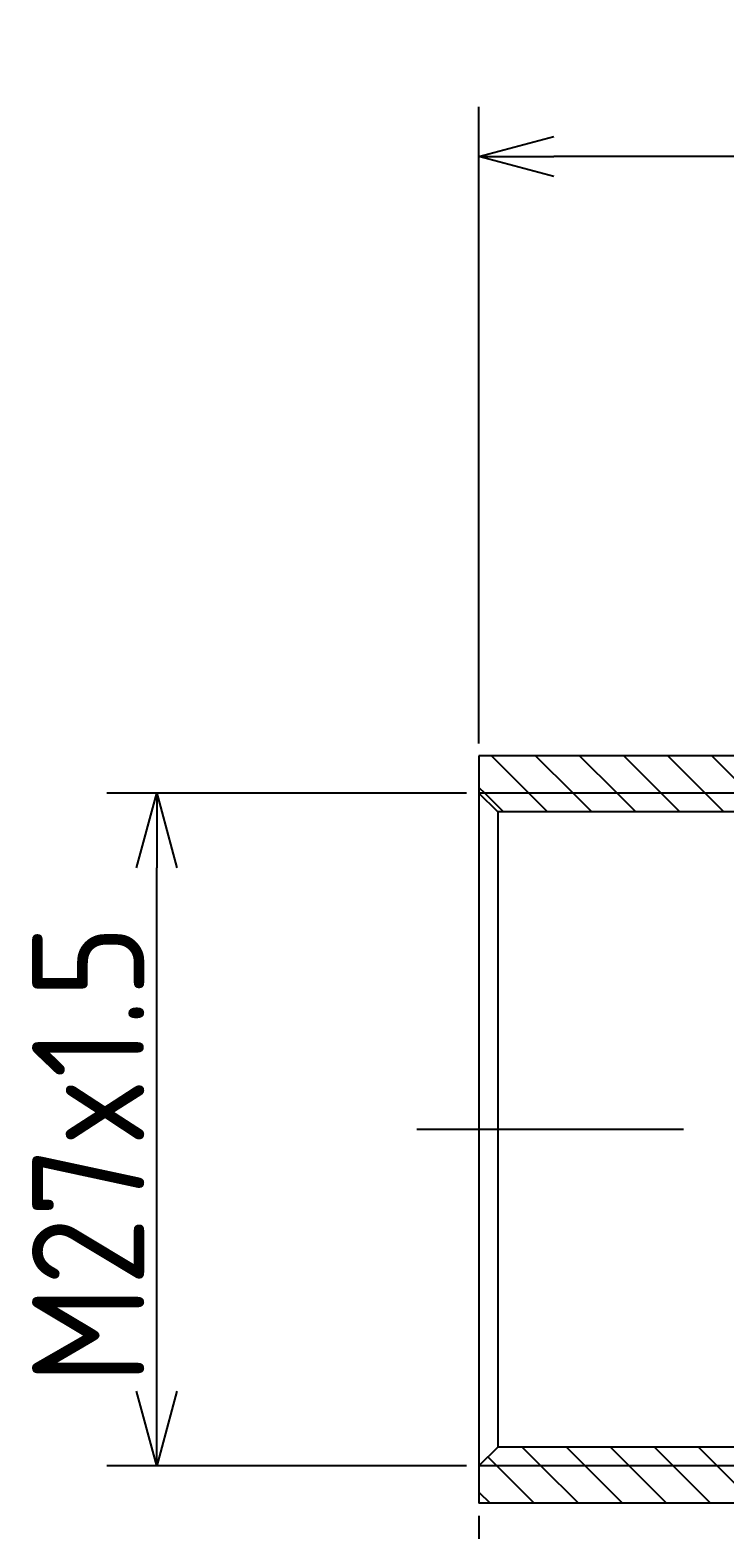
# Model space of a CAD drawing. Extents: x 131 to 300, y 115 to 222.
# Tile 2 of 5: x 131 to 159, y 162 to 222. Entities that reach past the tile are written whole.
import ezdxf

# ---------------------------------------------------------------- set-up
doc = ezdxf.new("R2010")
doc.units = 0
doc.linetypes.add('CENTER', pattern=[50.8, 31.75, -6.35, 6.35, -6.35])
doc.layers.get('0').update_dxf_attribs({"linetype": 'CONTINUOUS'})
doc.layers.get('DEFPOINTS').update_dxf_attribs({"linetype": 'CONTINUOUS'})
doc.layers.add('図形', color=7, linetype='CONTINUOUS')
doc.layers.add('寸法_文字', color=3, linetype='CONTINUOUS')
doc.layers.get('0').off()
doc.styles.add('DIMENSION', font='isocp.shx', dxfattribs={"bigfont": 'bigfont.shx'})
doc.dimstyles.get("Standard").update_dxf_attribs({"dimtxt": 0.18, "dimasz": 0.18, "dimexe": 0.18, "dimexo": 0.0625, "dimgap": 0.09, "dimtad": 0, "dimtih": 1, "dimtoh": 1, "dimzin": 0, "dimcen": 0.09, "dimazin": 3, "dimtfac": 1, "dimtofl": 0, "dimtmove": 0, "dimatfit": 3})

# ---------------------------------------------------------------- blocks, each defined once
blk = doc.blocks.new('_OPEN30')
at = {"color": 0, "linetype": 'BYBLOCK'}
for p, q in [((-1, 0.268), (0, 0)), ((0, 0), (-1, -0.268)), ((0, 0), (-1, 0))]:
    blk.add_line(p, q, dxfattribs=at)
blk = doc.blocks.new('*U209')
at = {"layer": '寸法_文字', "color": 3, "style": 'DIMENSION'}
blk.add_text('56', height=4.5, dxfattribs=at).set_placement((173.909, 217.78))
blk = doc.blocks.new('*D208')
at = {"layer": 'DEFPOINTS', "color": 0, "linetype": 'BYBLOCK'}
for p in [(149.17, 217.28), (149.17, 193.23), (205.17, 188.23)]:
    blk.add_point(p, dxfattribs=at)
at = {"layer": '寸法_文字', "color": 3, "linetype": 'BYBLOCK'}
for p, q in [((149.17, 193.73), (149.17, 219.28)), ((205.17, 188.73), (205.17, 219.28)), ((202.17, 217.28), (152.17, 217.28))]:
    blk.add_line(p, q, dxfattribs=at)
at = {"layer": '図形'}
blk.add_blockref('*U209', (0, 0), dxfattribs=at)
at = {"layer": '寸法_文字', "color": 3, "linetype": 'BYBLOCK', "xscale": 3, "yscale": 3, "zscale": 3, "rotation": 180}
blk.add_blockref('_OPEN30', (149.17, 217.28), dxfattribs=at)
at = {"layer": '寸法_文字', "color": 3, "linetype": 'BYBLOCK', "xscale": 3, "yscale": 3, "zscale": 3}
blk.add_blockref('_OPEN30', (205.17, 217.28), dxfattribs=at)
blk = doc.blocks.new('*X243')
at = {"color": 0}
for p, q in [((149.673, 193.23), (151.173, 191.73)), ((151.441, 193.23), (152.941, 191.73)), ((153.208, 193.23), (154.708, 191.73)), ((154.976, 193.23), (156.476, 191.73)), ((156.744, 193.23), (158.244, 191.73)), ((158.512, 193.23), (160.012, 191.73)), ((149.17, 191.965), (149.405, 191.73)), ((149.405, 191.73), (150.155, 190.98)), ((151.173, 191.73), (151.923, 190.98)), ((152.941, 191.73), (153.691, 190.98)), ((154.708, 191.73), (155.458, 190.98)), ((156.476, 191.73), (157.226, 190.98)), ((158.244, 191.73), (158.994, 190.98)), ((149.529, 165.089), (149.889, 164.73)), ((150.906, 165.48), (151.656, 164.73)), ((152.674, 165.48), (153.424, 164.73)), ((154.442, 165.48), (155.192, 164.73)), ((156.21, 165.48), (156.96, 164.73)), ((157.977, 165.48), (158.727, 164.73)), ((149.889, 164.73), (151.389, 163.23)), ((151.656, 164.73), (153.156, 163.23)), ((153.424, 164.73), (154.924, 163.23)), ((155.192, 164.73), (156.692, 163.23)), ((156.96, 164.73), (158.46, 163.23)), ((158.727, 164.73), (160.227, 163.23)), ((149.17, 163.68), (149.621, 163.23))]:
    blk.add_line(p, q, dxfattribs=at)
blk = doc.blocks.new('*U218')
at = {"layer": '寸法_文字', "color": 3, "style": 'DIMENSION'}
blk.add_text('36', height=4.5, dxfattribs=at).set_placement((163.909, 147.78))
blk = doc.blocks.new('*D217')
at = {"layer": 'DEFPOINTS', "color": 0, "linetype": 'BYBLOCK'}
for p in [(185.17, 164.73), (149.17, 163.23), (149.17, 147.28)]:
    blk.add_point(p, dxfattribs=at)
at = {"layer": '寸法_文字', "color": 3, "linetype": 'BYBLOCK'}
for p, q in [((185.17, 164.23), (185.17, 145.28)), ((149.17, 162.73), (149.17, 145.28)), ((182.17, 147.28), (152.17, 147.28))]:
    blk.add_line(p, q, dxfattribs=at)
at = {"layer": '図形'}
blk.add_blockref('*U218', (0, 0), dxfattribs=at)
at = {"layer": '寸法_文字', "color": 3, "linetype": 'BYBLOCK', "xscale": 3, "yscale": 3, "zscale": 3, "rotation": 180}
blk.add_blockref('_OPEN30', (149.17, 147.28), dxfattribs=at)
at = {"layer": '寸法_文字', "color": 3, "linetype": 'BYBLOCK', "xscale": 3, "yscale": 3, "zscale": 3}
blk.add_blockref('_OPEN30', (185.17, 147.28), dxfattribs=at)
blk = doc.blocks.new('*U220')
at = {"layer": '寸法_文字', "color": 3, "style": 'DIMENSION'}
blk.add_text('M27x1.5', height=4.5, rotation=90, dxfattribs=at).set_placement((135.741, 168.012))
blk = doc.blocks.new('*D219')
at = {"layer": 'DEFPOINTS', "color": 0, "linetype": 'BYBLOCK'}
for p in [(136.241, 191.73), (149.17, 191.73), (149.17, 164.73)]:
    blk.add_point(p, dxfattribs=at)
at = {"layer": '寸法_文字', "color": 3, "linetype": 'BYBLOCK'}
for p, q in [((148.67, 191.73), (134.241, 191.73)), ((136.241, 167.73), (136.241, 188.73)), ((148.67, 164.73), (134.241, 164.73))]:
    blk.add_line(p, q, dxfattribs=at)
at = {"layer": '図形'}
blk.add_blockref('*U220', (0, 0), dxfattribs=at)
at = {"layer": '寸法_文字', "color": 3, "linetype": 'BYBLOCK', "xscale": 3, "yscale": 3, "zscale": 3}
for p, rotation in [((136.241, 191.73), 90), ((136.241, 164.73), 270)]:
    blk.add_blockref('_OPEN30', p, dxfattribs=dict(at, rotation=rotation))

msp = doc.modelspace()

# ---------------------------------------------------------------- linework, layer by layer
at = {"layer": '図形', "color": 0, "linetype": 'BYBLOCK'}
for p, q in [((149.17, 193.23), (149.17, 163.23)), ((189.67, 193.23), (149.17, 193.23)), ((149.92, 190.98), (149.17, 191.73)), ((189.67, 190.98), (149.92, 190.98)), ((149.92, 190.98), (149.92, 165.48)), ((149.92, 165.48), (149.17, 164.73)), ((205.17, 165.48), (149.92, 165.48)), ((205.17, 163.23), (149.17, 163.23))]:
    msp.add_line(p, q, dxfattribs=at)
at = {"layer": '図形', "color": 3, "linetype": 'BYBLOCK'}
for p, q in [((181.22, 191.73), (149.17, 191.73)), ((185.17, 164.73), (149.17, 164.73))]:
    msp.add_line(p, q, dxfattribs=at)
at = {"layer": '図形', "color": 3, "linetype": 'CENTER'}
msp.add_line((208.17, 178.23), (146.67, 178.23), dxfattribs=at)

# ---------------------------------------------------------------- block references
at = {"layer": '図形', "color": 0, "linetype": 'CONTINUOUS'}
msp.add_blockref('*X243', (0, 0), dxfattribs=at)

# ---------------------------------------------------------------- dimensions: what is measured, and where the dimension line sits
at = {"layer": '寸法_文字', "color": 3, "linetype": 'BYBLOCK'}
for base, p1, p2, picture, middle in [((149.17, 217.28), (205.17, 188.23), (149.17, 193.23), '*D208', (177.17, 220.03)), ((149.17, 147.28), (185.17, 164.73), (149.17, 163.23), '*D217', (167.17, 150.03))]:
    dim = msp.add_linear_dim(base=base, p1=p1, p2=p2, dimstyle='Standard', override={"dimscale": 1, "dimclrd": 3, "dimclre": 3, "dimclrt": 3}, dxfattribs=at)
    dim.commit()
    dim.dimension.update_dxf_attribs({"geometry": picture, "text_midpoint": middle})
dim = msp.add_linear_dim(base=(136.241, 191.73), p1=(149.17, 164.73), p2=(149.17, 191.73), angle=90, dimstyle='Standard', override={"dimscale": 1, "dimpost": 'M<>x1.5', "dimclrd": 3, "dimclre": 3, "dimclrt": 3}, dxfattribs=at)
dim.commit()
dim.dimension.update_dxf_attribs({"geometry": '*D219', "text_midpoint": (133.49, 178.23)})

doc.saveas('drawing.dxf')
